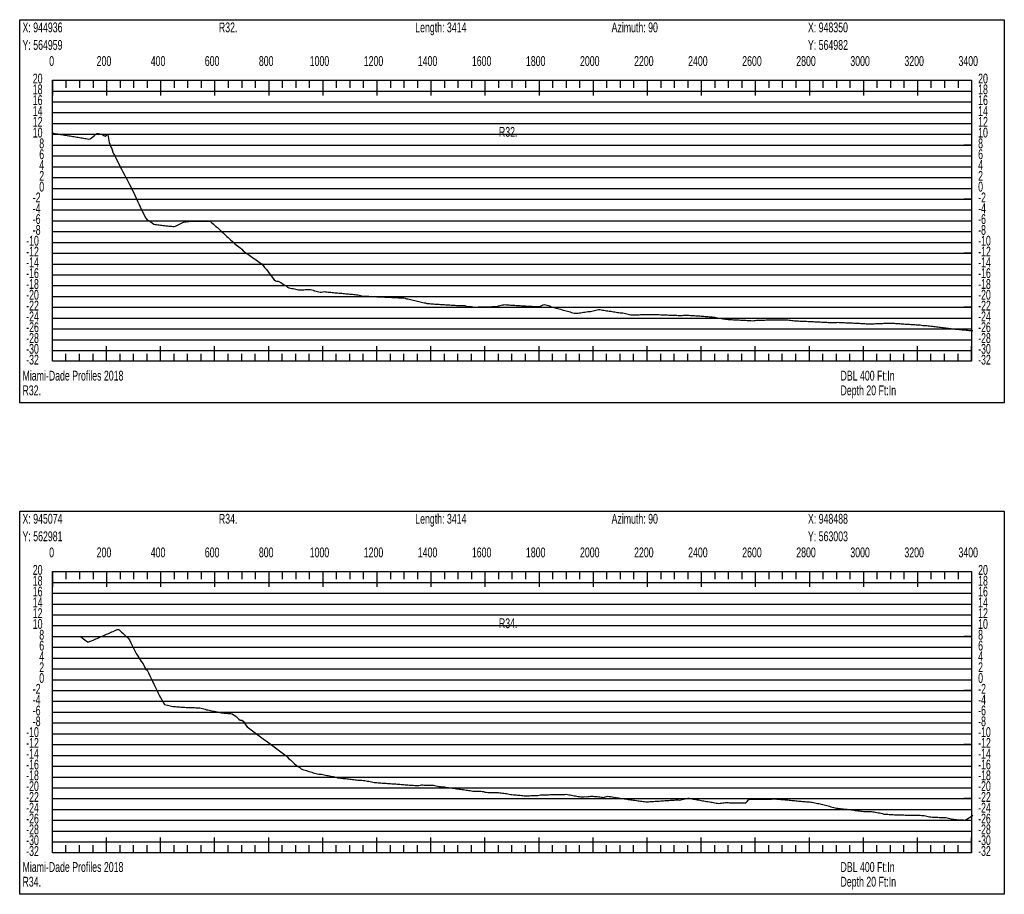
# Model space of a CAD drawing. Header units: feet. Extents: x 1 to 30, y -268 to -1.
# Tile 70 of 94: x 21 to 30, y -77 to -69. Entities that reach past the tile are written whole.
import ezdxf

# ---------------------------------------------------------------- set-up
doc = ezdxf.new("R2010")
doc.units = ezdxf.units.FT
doc.header["$MEASUREMENT"] = 0
doc.layers.add('LABELS', color=7, linetype='Continuous')
doc.layers.add('XSECTION', color=7, linetype='Continuous')

msp = doc.modelspace()

# ---------------------------------------------------------------- linework, layer by layer
at = {"layer": 'XSECTION', "color": 0, "linetype": 'Continuous'}
for points in [[(21.212, -69.175), (30.318, -69.175), (30.318, -72.72), (21.212, -72.72), (21.212, -69.175)], [(21.515, -69.735), (30.015, -69.735), (30.015, -72.335), (21.515, -72.335), (21.515, -69.735)], [(21.515, -69.735), (21.515, -69.876)], [(21.515, -69.735), (21.515, -69.876)], [(21.515, -69.735), (21.515, -69.805)], [(21.515, -69.735), (21.515, -69.805)], [(21.64, -69.735), (21.64, -69.805)], [(21.765, -69.735), (21.765, -69.805)], [(21.89, -69.735), (21.89, -69.805)], [(22.015, -69.735), (22.015, -69.876)], [(22.015, -69.735), (22.015, -69.805)], [(22.14, -69.735), (22.14, -69.805)], [(22.265, -69.735), (22.265, -69.805)], [(22.39, -69.735), (22.39, -69.805)], [(22.515, -69.735), (22.515, -69.876)], [(22.515, -69.735), (22.515, -69.805)], [(22.64, -69.735), (22.64, -69.805)], [(22.765, -69.735), (22.765, -69.805)], [(22.89, -69.735), (22.89, -69.805)], [(23.015, -69.735), (23.015, -69.876)], [(23.015, -69.735), (23.015, -69.805)], [(23.14, -69.735), (23.14, -69.805)], [(23.265, -69.735), (23.265, -69.805)], [(23.39, -69.735), (23.39, -69.805)], [(23.515, -69.735), (23.515, -69.876)], [(23.515, -69.735), (23.515, -69.805)], [(23.64, -69.735), (23.64, -69.805)], [(23.765, -69.735), (23.765, -69.805)], [(23.89, -69.735), (23.89, -69.805)], [(24.015, -69.735), (24.015, -69.876)], [(24.015, -69.735), (24.015, -69.805)], [(24.14, -69.735), (24.14, -69.805)], [(24.265, -69.735), (24.265, -69.805)], [(24.39, -69.735), (24.39, -69.805)], [(24.515, -69.735), (24.515, -69.876)], [(24.515, -69.735), (24.515, -69.805)], [(24.64, -69.735), (24.64, -69.805)], [(24.765, -69.735), (24.765, -69.805)], [(24.89, -69.735), (24.89, -69.805)], [(25.015, -69.735), (25.015, -69.876)], [(25.015, -69.735), (25.015, -69.805)], [(25.14, -69.735), (25.14, -69.805)], [(25.265, -69.735), (25.265, -69.805)], [(25.39, -69.735), (25.39, -69.805)], [(25.515, -69.735), (25.515, -69.876)], [(25.515, -69.735), (25.515, -69.805)], [(25.64, -69.735), (25.64, -69.805)], [(25.765, -69.735), (25.765, -69.805)], [(25.89, -69.735), (25.89, -69.805)], [(26.015, -69.735), (26.015, -69.876)], [(26.015, -69.735), (26.015, -69.805)], [(26.14, -69.735), (26.14, -69.805)], [(26.265, -69.735), (26.265, -69.805)], [(26.39, -69.735), (26.39, -69.805)], [(26.515, -69.735), (26.515, -69.876)], [(26.515, -69.735), (26.515, -69.805)], [(26.64, -69.735), (26.64, -69.805)], [(26.765, -69.735), (26.765, -69.805)], [(26.89, -69.735), (26.89, -69.805)], [(27.015, -69.735), (27.015, -69.876)], [(27.015, -69.735), (27.015, -69.805)], [(27.14, -69.735), (27.14, -69.805)], [(27.265, -69.735), (27.265, -69.805)], [(27.39, -69.735), (27.39, -69.805)], [(27.515, -69.735), (27.515, -69.876)], [(27.515, -69.735), (27.515, -69.805)], [(27.64, -69.735), (27.64, -69.805)], [(27.765, -69.735), (27.765, -69.805)], [(27.89, -69.735), (27.89, -69.805)], [(28.015, -69.735), (28.015, -69.876)], [(28.015, -69.735), (28.015, -69.805)], [(28.14, -69.735), (28.14, -69.805)], [(28.265, -69.735), (28.265, -69.805)], [(28.39, -69.735), (28.39, -69.805)], [(28.515, -69.735), (28.515, -69.876)], [(28.515, -69.735), (28.515, -69.805)], [(28.64, -69.735), (28.64, -69.805)], [(28.765, -69.735), (28.765, -69.805)], [(28.89, -69.735), (28.89, -69.805)], [(29.015, -69.735), (29.015, -69.876)], [(29.015, -69.735), (29.015, -69.805)], [(29.14, -69.735), (29.14, -69.805)], [(29.265, -69.735), (29.265, -69.805)], [(29.39, -69.735), (29.39, -69.805)], [(29.515, -69.735), (29.515, -69.876)], [(29.515, -69.735), (29.515, -69.805)], [(29.64, -69.735), (29.64, -69.805)], [(29.765, -69.735), (29.765, -69.805)], [(29.89, -69.735), (29.89, -69.805)], [(30.015, -69.735), (30.015, -69.876)], [(30.015, -69.735), (30.015, -69.805)], [(21.515, -70.335), (21.585, -70.335)], [(30.015, -70.335), (29.945, -70.335)], [(21.515, -70.835), (21.585, -70.835)], [(30.015, -70.835), (29.945, -70.835)], [(21.515, -71.335), (21.585, -71.335)], [(30.015, -71.335), (29.945, -71.335)], [(21.515, -71.835), (21.585, -71.835)], [(30.015, -71.835), (29.945, -71.835)], [(21.515, -72.335), (21.515, -72.194)], [(21.515, -72.335), (21.515, -72.194)], [(22.015, -72.335), (22.015, -72.194)], [(22.515, -72.335), (22.515, -72.194)], [(23.015, -72.335), (23.015, -72.194)], [(23.515, -72.335), (23.515, -72.194)], [(24.015, -72.335), (24.015, -72.194)], [(24.515, -72.335), (24.515, -72.194)], [(25.015, -72.335), (25.015, -72.194)], [(25.515, -72.335), (25.515, -72.194)], [(26.015, -72.335), (26.015, -72.194)], [(26.515, -72.335), (26.515, -72.194)], [(27.015, -72.335), (27.015, -72.194)], [(27.515, -72.335), (27.515, -72.194)], [(28.015, -72.335), (28.015, -72.194)], [(28.515, -72.335), (28.515, -72.194)], [(29.015, -72.335), (29.015, -72.194)], [(29.515, -72.335), (29.515, -72.194)], [(30.015, -72.335), (30.015, -72.194)], [(21.515, -72.335), (21.515, -72.265)], [(21.515, -72.335), (21.515, -72.265)], [(21.64, -72.335), (21.64, -72.265)], [(21.765, -72.335), (21.765, -72.265)], [(21.89, -72.335), (21.89, -72.265)], [(22.015, -72.335), (22.015, -72.265)], [(22.14, -72.335), (22.14, -72.265)], [(22.265, -72.335), (22.265, -72.265)], [(22.39, -72.335), (22.39, -72.265)], [(22.515, -72.335), (22.515, -72.265)], [(22.64, -72.335), (22.64, -72.265)], [(22.765, -72.335), (22.765, -72.265)], [(22.89, -72.335), (22.89, -72.265)], [(23.015, -72.335), (23.015, -72.265)], [(23.14, -72.335), (23.14, -72.265)], [(23.265, -72.335), (23.265, -72.265)], [(23.39, -72.335), (23.39, -72.265)], [(23.515, -72.335), (23.515, -72.265)], [(23.64, -72.335), (23.64, -72.265)], [(23.765, -72.335), (23.765, -72.265)], [(23.89, -72.335), (23.89, -72.265)], [(24.015, -72.335), (24.015, -72.265)], [(24.14, -72.335), (24.14, -72.265)], [(24.265, -72.335), (24.265, -72.265)], [(24.39, -72.335), (24.39, -72.265)], [(24.515, -72.335), (24.515, -72.265)], [(24.64, -72.335), (24.64, -72.265)], [(24.765, -72.335), (24.765, -72.265)], [(24.89, -72.335), (24.89, -72.265)], [(25.015, -72.335), (25.015, -72.265)], [(25.14, -72.335), (25.14, -72.265)], [(25.265, -72.335), (25.265, -72.265)], [(25.39, -72.335), (25.39, -72.265)], [(25.515, -72.335), (25.515, -72.265)], [(25.64, -72.335), (25.64, -72.265)], [(25.765, -72.335), (25.765, -72.265)], [(25.89, -72.335), (25.89, -72.265)], [(26.015, -72.335), (26.015, -72.265)], [(26.14, -72.335), (26.14, -72.265)], [(26.265, -72.335), (26.265, -72.265)], [(26.39, -72.335), (26.39, -72.265)], [(26.515, -72.335), (26.515, -72.265)], [(26.64, -72.335), (26.64, -72.265)], [(26.765, -72.335), (26.765, -72.265)], [(26.89, -72.335), (26.89, -72.265)], [(27.015, -72.335), (27.015, -72.265)], [(27.14, -72.335), (27.14, -72.265)], [(27.265, -72.335), (27.265, -72.265)], [(27.39, -72.335), (27.39, -72.265)], [(27.515, -72.335), (27.515, -72.265)], [(27.64, -72.335), (27.64, -72.265)], [(27.765, -72.335), (27.765, -72.265)], [(27.89, -72.335), (27.89, -72.265)], [(28.015, -72.335), (28.015, -72.265)], [(28.14, -72.335), (28.14, -72.265)], [(28.265, -72.335), (28.265, -72.265)], [(28.39, -72.335), (28.39, -72.265)], [(28.515, -72.335), (28.515, -72.265)], [(28.64, -72.335), (28.64, -72.265)], [(28.765, -72.335), (28.765, -72.265)], [(28.89, -72.335), (28.89, -72.265)], [(29.015, -72.335), (29.015, -72.265)], [(29.14, -72.335), (29.14, -72.265)], [(29.265, -72.335), (29.265, -72.265)], [(29.39, -72.335), (29.39, -72.265)], [(29.515, -72.335), (29.515, -72.265)], [(29.64, -72.335), (29.64, -72.265)], [(29.765, -72.335), (29.765, -72.265)], [(29.89, -72.335), (29.89, -72.265)], [(30.015, -72.335), (30.015, -72.265)], [(21.212, -73.72), (30.318, -73.72), (30.318, -77.265), (21.212, -77.265), (21.212, -73.72)], [(21.515, -74.28), (30.015, -74.28), (30.015, -76.88), (21.515, -76.88), (21.515, -74.28)], [(21.515, -74.28), (21.515, -74.421)], [(21.515, -74.28), (21.515, -74.421)], [(21.515, -74.28), (21.515, -74.35)], [(21.515, -74.28), (21.515, -74.35)], [(21.64, -74.28), (21.64, -74.35)], [(21.765, -74.28), (21.765, -74.35)], [(21.89, -74.28), (21.89, -74.35)], [(22.015, -74.28), (22.015, -74.421)], [(22.015, -74.28), (22.015, -74.35)], [(22.14, -74.28), (22.14, -74.35)], [(22.265, -74.28), (22.265, -74.35)], [(22.39, -74.28), (22.39, -74.35)], [(22.515, -74.28), (22.515, -74.421)], [(22.515, -74.28), (22.515, -74.35)], [(22.64, -74.28), (22.64, -74.35)], [(22.765, -74.28), (22.765, -74.35)], [(22.89, -74.28), (22.89, -74.35)], [(23.015, -74.28), (23.015, -74.421)], [(23.015, -74.28), (23.015, -74.35)], [(23.14, -74.28), (23.14, -74.35)], [(23.265, -74.28), (23.265, -74.35)], [(23.39, -74.28), (23.39, -74.35)], [(23.515, -74.28), (23.515, -74.421)], [(23.515, -74.28), (23.515, -74.35)], [(23.64, -74.28), (23.64, -74.35)], [(23.765, -74.28), (23.765, -74.35)], [(23.89, -74.28), (23.89, -74.35)], [(24.015, -74.28), (24.015, -74.421)], [(24.015, -74.28), (24.015, -74.35)], [(24.14, -74.28), (24.14, -74.35)], [(24.265, -74.28), (24.265, -74.35)], [(24.39, -74.28), (24.39, -74.35)], [(24.515, -74.28), (24.515, -74.421)], [(24.515, -74.28), (24.515, -74.35)], [(24.64, -74.28), (24.64, -74.35)], [(24.765, -74.28), (24.765, -74.35)], [(24.89, -74.28), (24.89, -74.35)], [(25.015, -74.28), (25.015, -74.421)], [(25.015, -74.28), (25.015, -74.35)], [(25.14, -74.28), (25.14, -74.35)], [(25.265, -74.28), (25.265, -74.35)], [(25.39, -74.28), (25.39, -74.35)], [(25.515, -74.28), (25.515, -74.421)], [(25.515, -74.28), (25.515, -74.35)], [(25.64, -74.28), (25.64, -74.35)], [(25.765, -74.28), (25.765, -74.35)], [(25.89, -74.28), (25.89, -74.35)], [(26.015, -74.28), (26.015, -74.421)], [(26.015, -74.28), (26.015, -74.35)], [(26.14, -74.28), (26.14, -74.35)], [(26.265, -74.28), (26.265, -74.35)], [(26.39, -74.28), (26.39, -74.35)], [(26.515, -74.28), (26.515, -74.421)], [(26.515, -74.28), (26.515, -74.35)], [(26.64, -74.28), (26.64, -74.35)], [(26.765, -74.28), (26.765, -74.35)], [(26.89, -74.28), (26.89, -74.35)], [(27.015, -74.28), (27.015, -74.421)], [(27.015, -74.28), (27.015, -74.35)], [(27.14, -74.28), (27.14, -74.35)], [(27.265, -74.28), (27.265, -74.35)], [(27.39, -74.28), (27.39, -74.35)], [(27.515, -74.28), (27.515, -74.421)], [(27.515, -74.28), (27.515, -74.35)], [(27.64, -74.28), (27.64, -74.35)], [(27.765, -74.28), (27.765, -74.35)], [(27.89, -74.28), (27.89, -74.35)], [(28.015, -74.28), (28.015, -74.421)], [(28.015, -74.28), (28.015, -74.35)], [(28.14, -74.28), (28.14, -74.35)], [(28.265, -74.28), (28.265, -74.35)], [(28.39, -74.28), (28.39, -74.35)], [(28.515, -74.28), (28.515, -74.421)], [(28.515, -74.28), (28.515, -74.35)], [(28.64, -74.28), (28.64, -74.35)], [(28.765, -74.28), (28.765, -74.35)], [(28.89, -74.28), (28.89, -74.35)], [(29.015, -74.28), (29.015, -74.421)], [(29.015, -74.28), (29.015, -74.35)], [(29.14, -74.28), (29.14, -74.35)], [(29.265, -74.28), (29.265, -74.35)], [(29.39, -74.28), (29.39, -74.35)], [(29.515, -74.28), (29.515, -74.421)], [(29.515, -74.28), (29.515, -74.35)], [(29.64, -74.28), (29.64, -74.35)], [(29.765, -74.28), (29.765, -74.35)], [(29.89, -74.28), (29.89, -74.35)], [(30.015, -74.28), (30.015, -74.421)], [(30.015, -74.28), (30.015, -74.35)], [(21.515, -74.88), (21.585, -74.88)], [(30.015, -74.88), (29.945, -74.88)], [(21.515, -75.38), (21.585, -75.38)], [(30.015, -75.38), (29.945, -75.38)], [(21.515, -75.88), (21.585, -75.88)], [(30.015, -75.88), (29.945, -75.88)], [(21.515, -76.38), (21.585, -76.38)], [(30.015, -76.38), (29.945, -76.38)], [(21.515, -76.88), (21.515, -76.739)], [(21.515, -76.88), (21.515, -76.739)], [(22.015, -76.88), (22.015, -76.739)], [(22.515, -76.88), (22.515, -76.739)], [(23.015, -76.88), (23.015, -76.739)], [(23.515, -76.88), (23.515, -76.739)], [(24.015, -76.88), (24.015, -76.739)], [(24.515, -76.88), (24.515, -76.739)], [(25.015, -76.88), (25.015, -76.739)], [(25.515, -76.88), (25.515, -76.739)], [(26.015, -76.88), (26.015, -76.739)], [(26.515, -76.88), (26.515, -76.739)], [(27.015, -76.88), (27.015, -76.739)], [(27.515, -76.88), (27.515, -76.739)], [(28.015, -76.88), (28.015, -76.739)], [(28.515, -76.88), (28.515, -76.739)], [(29.015, -76.88), (29.015, -76.739)], [(29.515, -76.88), (29.515, -76.739)], [(30.015, -76.88), (30.015, -76.739)], [(21.515, -76.88), (21.515, -76.81)], [(21.515, -76.88), (21.515, -76.81)], [(21.64, -76.88), (21.64, -76.81)], [(21.765, -76.88), (21.765, -76.81)], [(21.89, -76.88), (21.89, -76.81)], [(22.015, -76.88), (22.015, -76.81)], [(22.14, -76.88), (22.14, -76.81)], [(22.265, -76.88), (22.265, -76.81)], [(22.39, -76.88), (22.39, -76.81)], [(22.515, -76.88), (22.515, -76.81)], [(22.64, -76.88), (22.64, -76.81)], [(22.765, -76.88), (22.765, -76.81)], [(22.89, -76.88), (22.89, -76.81)], [(23.015, -76.88), (23.015, -76.81)], [(23.14, -76.88), (23.14, -76.81)], [(23.265, -76.88), (23.265, -76.81)], [(23.39, -76.88), (23.39, -76.81)], [(23.515, -76.88), (23.515, -76.81)], [(23.64, -76.88), (23.64, -76.81)], [(23.765, -76.88), (23.765, -76.81)], [(23.89, -76.88), (23.89, -76.81)], [(24.015, -76.88), (24.015, -76.81)], [(24.14, -76.88), (24.14, -76.81)], [(24.265, -76.88), (24.265, -76.81)], [(24.39, -76.88), (24.39, -76.81)], [(24.515, -76.88), (24.515, -76.81)], [(24.64, -76.88), (24.64, -76.81)], [(24.765, -76.88), (24.765, -76.81)], [(24.89, -76.88), (24.89, -76.81)], [(25.015, -76.88), (25.015, -76.81)], [(25.14, -76.88), (25.14, -76.81)], [(25.265, -76.88), (25.265, -76.81)], [(25.39, -76.88), (25.39, -76.81)], [(25.515, -76.88), (25.515, -76.81)], [(25.64, -76.88), (25.64, -76.81)], [(25.765, -76.88), (25.765, -76.81)], [(25.89, -76.88), (25.89, -76.81)], [(26.015, -76.88), (26.015, -76.81)], [(26.14, -76.88), (26.14, -76.81)], [(26.265, -76.88), (26.265, -76.81)], [(26.39, -76.88), (26.39, -76.81)], [(26.515, -76.88), (26.515, -76.81)], [(26.64, -76.88), (26.64, -76.81)], [(26.765, -76.88), (26.765, -76.81)], [(26.89, -76.88), (26.89, -76.81)], [(27.015, -76.88), (27.015, -76.81)], [(27.14, -76.88), (27.14, -76.81)], [(27.265, -76.88), (27.265, -76.81)], [(27.39, -76.88), (27.39, -76.81)], [(27.515, -76.88), (27.515, -76.81)], [(27.64, -76.88), (27.64, -76.81)], [(27.765, -76.88), (27.765, -76.81)], [(27.89, -76.88), (27.89, -76.81)], [(28.015, -76.88), (28.015, -76.81)], [(28.14, -76.88), (28.14, -76.81)], [(28.265, -76.88), (28.265, -76.81)], [(28.39, -76.88), (28.39, -76.81)], [(28.515, -76.88), (28.515, -76.81)], [(28.64, -76.88), (28.64, -76.81)], [(28.765, -76.88), (28.765, -76.81)], [(28.89, -76.88), (28.89, -76.81)], [(29.015, -76.88), (29.015, -76.81)], [(29.14, -76.88), (29.14, -76.81)], [(29.265, -76.88), (29.265, -76.81)], [(29.39, -76.88), (29.39, -76.81)], [(29.515, -76.88), (29.515, -76.81)], [(29.64, -76.88), (29.64, -76.81)], [(29.765, -76.88), (29.765, -76.81)], [(29.89, -76.88), (29.89, -76.81)], [(30.015, -76.88), (30.015, -76.81)]]:
    msp.add_lwpolyline(points, dxfattribs=at)
at = {"layer": 'XSECTION', "color": 0}
for points in [[(21.515, -69.835), (30.015, -69.835)], [(21.515, -69.935), (30.015, -69.935)], [(21.515, -70.035), (30.015, -70.035)], [(21.515, -70.135), (30.015, -70.135)], [(21.515, -70.235), (30.015, -70.235)], [(21.515, -70.335), (30.015, -70.335)], [(21.515, -70.435), (30.015, -70.435)], [(21.515, -70.535), (30.015, -70.535)], [(21.515, -70.635), (30.015, -70.635)], [(21.515, -70.735), (30.015, -70.735)], [(21.515, -70.835), (30.015, -70.835)], [(21.515, -70.935), (30.015, -70.935)], [(21.515, -71.035), (30.015, -71.035)], [(21.515, -71.135), (30.015, -71.135)], [(21.515, -71.235), (30.015, -71.235)], [(21.515, -71.335), (30.015, -71.335)], [(21.515, -71.435), (30.015, -71.435)], [(21.515, -71.535), (30.015, -71.535)], [(21.515, -71.635), (30.015, -71.635)], [(21.515, -71.735), (30.015, -71.735)], [(21.515, -71.835), (30.015, -71.835)], [(21.515, -71.935), (30.015, -71.935)], [(21.515, -72.035), (30.015, -72.035)], [(21.515, -72.135), (30.015, -72.135)], [(21.515, -72.235), (30.015, -72.235)], [(21.515, -74.38), (30.015, -74.38)], [(21.515, -74.48), (30.015, -74.48)], [(21.515, -74.58), (30.015, -74.58)], [(21.515, -74.68), (30.015, -74.68)], [(21.515, -74.78), (30.015, -74.78)], [(21.515, -74.88), (30.015, -74.88)], [(21.515, -74.98), (30.015, -74.98)], [(21.515, -75.08), (30.015, -75.08)], [(21.515, -75.18), (30.015, -75.18)], [(21.515, -75.28), (30.015, -75.28)], [(21.515, -75.38), (30.015, -75.38)], [(21.515, -75.48), (30.015, -75.48)], [(21.515, -75.58), (30.015, -75.58)], [(21.515, -75.68), (30.015, -75.68)], [(21.515, -75.78), (30.015, -75.78)], [(21.515, -75.88), (30.015, -75.88)], [(21.515, -75.98), (30.015, -75.98)], [(21.515, -76.08), (30.015, -76.08)], [(21.515, -76.18), (30.015, -76.18)], [(21.515, -76.28), (30.015, -76.28)], [(21.515, -76.38), (30.015, -76.38)], [(21.515, -76.48), (30.015, -76.48)], [(21.515, -76.58), (30.015, -76.58)], [(21.515, -76.68), (30.015, -76.68)], [(21.515, -76.78), (30.015, -76.78)]]:
    msp.add_lwpolyline(points, dxfattribs=at)
at = {"layer": 'XSECTION', "color": 5, "linetype": 'Continuous'}
for points in [[(21.515, -70.223), (21.5275, -70.2255), (21.54, -70.2275), (21.5525, -70.2295), (21.565, -70.2315), (21.5775, -70.2335), (21.59, -70.2355), (21.6025, -70.238), (21.615, -70.24), (21.6275, -70.242), (21.64, -70.244), (21.6525, -70.246), (21.665, -70.2485), (21.6775, -70.2505), (21.69, -70.2525), (21.7025, -70.2545), (21.715, -70.2565), (21.7275, -70.2585), (21.74, -70.261), (21.7525, -70.263), (21.765, -70.265), (21.7775, -70.267), (21.79, -70.269), (21.8025, -70.271), (21.815, -70.2735), (21.8275, -70.2755), (21.84, -70.2775), (21.8525, -70.2795), (21.865, -70.2775), (21.8775, -70.2665), (21.89, -70.256), (21.9025, -70.245), (21.915, -70.234), (21.9275, -70.227), (21.94, -70.229), (21.9525, -70.2315), (21.965, -70.2335), (21.9775, -70.237), (21.99, -70.245), (22.0025, -70.252), (22.015, -70.2445), (22.0275, -70.2365), (22.04, -70.3105), (22.0525, -70.3415), (22.065, -70.37), (22.0775, -70.4095), (22.09, -70.429), (22.1025, -70.4535), (22.115, -70.4805), (22.1275, -70.508), (22.14, -70.535), (22.1525, -70.559), (22.165, -70.582), (22.1775, -70.605), (22.19, -70.628), (22.2025, -70.651), (22.215, -70.6745), (22.2275, -70.698), (22.24, -70.7225), (22.2525, -70.7475), (22.265, -70.771), (22.2775, -70.7985), (22.29, -70.826), (22.3025, -70.8535), (22.315, -70.879), (22.3275, -70.905), (22.34, -70.9325), (22.3525, -70.9605), (22.365, -70.9885), (22.3775, -71.012), (22.39, -71.0265), (22.4025, -71.033), (22.415, -71.039), (22.4275, -71.0475), (22.44, -71.0575), (22.4525, -71.0675), (22.465, -71.069), (22.4775, -71.0705), (22.49, -71.072), (22.5025, -71.073), (22.515, -71.0745), (22.5275, -71.076), (22.54, -71.0775), (22.5525, -71.079), (22.565, -71.0805), (22.5775, -71.082), (22.59, -71.0835), (22.6025, -71.0845), (22.615, -71.086), (22.6275, -71.0875), (22.64, -71.089), (22.6525, -71.0845), (22.665, -71.078), (22.6775, -71.072), (22.69, -71.0655), (22.7025, -71.059), (22.715, -71.053), (22.7275, -71.049), (22.74, -71.045), (22.7525, -71.0435), (22.765, -71.0425), (22.7775, -71.041), (22.79, -71.04), (22.8025, -71.0385), (22.815, -71.038), (22.8275, -71.038), (22.84, -71.038), (22.8525, -71.0385), (22.865, -71.0385), (22.8775, -71.0385), (22.89, -71.0385), (22.9025, -71.0385), (22.915, -71.039), (22.9275, -71.039), (22.94, -71.039), (22.9525, -71.039), (22.965, -71.039), (22.9775, -71.041), (22.99, -71.0525), (23.0025, -71.064), (23.015, -71.0755), (23.0275, -71.087), (23.04, -71.0985), (23.0525, -71.11), (23.065, -71.1215), (23.0775, -71.133), (23.09, -71.1445), (23.1025, -71.156), (23.115, -71.1675), (23.1275, -71.179), (23.14, -71.1905), (23.1525, -71.202), (23.165, -71.213), (23.1775, -71.2245), (23.19, -71.236), (23.2025, -71.2475), (23.215, -71.2585), (23.2275, -71.268), (23.24, -71.2775), (23.2525, -71.286), (23.265, -71.298), (23.2775, -71.3125), (23.29, -71.322), (23.3025, -71.331), (23.315, -71.3395), (23.3275, -71.348), (23.34, -71.3565), (23.3525, -71.3655), (23.365, -71.374), (23.3775, -71.3825), (23.39, -71.3915), (23.4025, -71.4), (23.415, -71.4085), (23.4275, -71.417), (23.44, -71.426), (23.4525, -71.4345), (23.465, -71.45), (23.4775, -71.4665), (23.49, -71.483), (23.5025, -71.499), (23.515, -71.5155), (23.5275, -71.532), (23.54, -71.5485), (23.5525, -71.5645), (23.565, -71.581), (23.5775, -71.5905), (23.59, -71.5925), (23.6025, -71.5935), (23.615, -71.599), (23.6275, -71.6065), (23.64, -71.615), (23.6525, -71.6235), (23.665, -71.63), (23.6775, -71.637), (23.69, -71.6495), (23.7025, -71.656), (23.715, -71.6585), (23.7275, -71.6605), (23.74, -71.6625), (23.7525, -71.6645), (23.765, -71.6675), (23.7775, -71.6705), (23.79, -71.673), (23.8025, -71.675), (23.815, -71.675), (23.8275, -71.675), (23.84, -71.675), (23.8525, -71.672), (23.865, -71.67), (23.8775, -71.67), (23.89, -71.6705), (23.9025, -71.6705), (23.915, -71.6735), (23.9275, -71.677), (23.94, -71.683), (23.9525, -71.6875), (23.965, -71.6905), (23.9775, -71.6935), (23.99, -71.6955), (24.0025, -71.6955), (24.015, -71.693), (24.0275, -71.6905), (24.04, -71.692), (24.0525, -71.693), (24.065, -71.694), (24.0775, -71.6955), (24.09, -71.6965), (24.1025, -71.6975), (24.115, -71.699), (24.1275, -71.7), (24.14, -71.701), (24.1525, -71.7025), (24.165, -71.7035), (24.1775, -71.7045), (24.19, -71.706), (24.2025, -71.707), (24.215, -71.708), (24.2275, -71.7095), (24.24, -71.7105), (24.2525, -71.7115), (24.265, -71.713), (24.2775, -71.714), (24.29, -71.715), (24.3025, -71.7165), (24.315, -71.7175), (24.3275, -71.719), (24.34, -71.72), (24.3525, -71.723), (24.365, -71.7265), (24.3775, -71.73), (24.39, -71.732), (24.4025, -71.732), (24.415, -71.7325), (24.4275, -71.733), (24.44, -71.7335), (24.4525, -71.7345), (24.465, -71.735), (24.4775, -71.7355), (24.49, -71.736), (24.5025, -71.7365), (24.515, -71.737), (24.5275, -71.738), (24.54, -71.7385), (24.5525, -71.739), (24.565, -71.7395), (24.5775, -71.74), (24.59, -71.7405), (24.6025, -71.7415), (24.615, -71.742), (24.6275, -71.7425), (24.64, -71.743), (24.6525, -71.7435), (24.665, -71.744), (24.6775, -71.745), (24.69, -71.7455), (24.7025, -71.746), (24.715, -71.7465), (24.7275, -71.747), (24.74, -71.7475), (24.7525, -71.7485), (24.765, -71.749), (24.7775, -71.75), (24.79, -71.7565), (24.8025, -71.7575), (24.815, -71.7605), (24.8275, -71.7635), (24.84, -71.7665), (24.8525, -71.7695), (24.865, -71.772), (24.8775, -71.775), (24.89, -71.778), (24.9025, -71.781), (24.915, -71.784), (24.9275, -71.787), (24.94, -71.79), (24.9525, -71.7925), (24.965, -71.7945), (24.9775, -71.8), (24.99, -71.801), (25.0025, -71.8015), (25.015, -71.8025), (25.0275, -71.803), (25.04, -71.804), (25.0525, -71.805), (25.065, -71.8055), (25.0775, -71.8065), (25.09, -71.807), (25.1025, -71.808), (25.115, -71.809), (25.1275, -71.8095), (25.14, -71.8105), (25.1525, -71.811), (25.165, -71.812), (25.1775, -71.8125), (25.19, -71.8135), (25.2025, -71.8145), (25.215, -71.815), (25.2275, -71.816), (25.24, -71.8165), (25.2525, -71.8175), (25.265, -71.8185), (25.2775, -71.8185), (25.29, -71.819), (25.3025, -71.819), (25.315, -71.819), (25.3275, -71.82), (25.34, -71.8235), (25.3525, -71.8265), (25.365, -71.829), (25.3775, -71.829), (25.39, -71.829), (25.4025, -71.831), (25.415, -71.8335), (25.4275, -71.833), (25.44, -71.833), (25.4525, -71.8325), (25.465, -71.832), (25.4775, -71.832), (25.49, -71.8315), (25.5025, -71.831), (25.515, -71.831), (25.5275, -71.8305), (25.54, -71.83), (25.5525, -71.83), (25.565, -71.8295), (25.5775, -71.829), (25.59, -71.829), (25.6025, -71.8285), (25.615, -71.828), (25.6275, -71.8265), (25.64, -71.823), (25.6525, -71.82), (25.665, -71.817), (25.6775, -71.814), (25.69, -71.812), (25.7025, -71.809), (25.715, -71.812), (25.7275, -71.814), (25.74, -71.814), (25.7525, -71.8145), (25.765, -71.8155), (25.7775, -71.816), (25.79, -71.817), (25.8025, -71.8175), (25.815, -71.818), (25.8275, -71.819), (25.84, -71.8195), (25.8525, -71.8205), (25.865, -71.821), (25.8775, -71.822), (25.89, -71.8225), (25.9025, -71.8235), (25.915, -71.824), (25.9275, -71.825), (25.94, -71.8255), (25.9525, -71.826), (25.965, -71.827), (25.9775, -71.8275), (25.99, -71.8285), (26.0025, -71.829), (26.015, -71.829), (26.0275, -71.8255), (26.04, -71.8195), (26.0525, -71.814), (26.065, -71.8105), (26.0775, -71.812), (26.09, -71.815), (26.1025, -71.818), (26.115, -71.823), (26.1275, -71.8295), (26.14, -71.833), (26.1525, -71.8365), (26.165, -71.84), (26.1775, -71.8435), (26.19, -71.847), (26.2025, -71.8505), (26.215, -71.854), (26.2275, -71.8575), (26.24, -71.861), (26.2525, -71.8645), (26.265, -71.868), (26.2775, -71.8715), (26.29, -71.875), (26.3025, -71.8785), (26.315, -71.882), (26.3275, -71.8855), (26.34, -71.889), (26.3525, -71.889), (26.365, -71.8895), (26.3775, -71.889), (26.39, -71.887), (26.4025, -71.885), (26.415, -71.883), (26.4275, -71.881), (26.44, -71.879), (26.4525, -71.877), (26.465, -71.875), (26.4775, -71.8745), (26.49, -71.874), (26.5025, -71.871), (26.515, -71.8675), (26.5275, -71.864), (26.54, -71.8605), (26.5525, -71.8575), (26.565, -71.8545), (26.5775, -71.8565), (26.59, -71.8585), (26.6025, -71.8605), (26.615, -71.8625), (26.6275, -71.8645), (26.64, -71.8665), (26.6525, -71.8685), (26.665, -71.8705), (26.6775, -71.872), (26.69, -71.874), (26.7025, -71.876), (26.715, -71.878), (26.7275, -71.88), (26.74, -71.882), (26.7525, -71.884), (26.765, -71.885), (26.7775, -71.8855), (26.79, -71.887), (26.8025, -71.89), (26.815, -71.893), (26.8275, -71.896), (26.84, -71.899), (26.8525, -71.9025), (26.865, -71.905), (26.8775, -71.9045), (26.89, -71.9045), (26.9025, -71.904), (26.915, -71.904), (26.9275, -71.9035), (26.94, -71.9035), (26.9525, -71.903), (26.965, -71.903), (26.9775, -71.9025), (26.99, -71.9025), (27.0025, -71.902), (27.015, -71.902), (27.0275, -71.902), (27.04, -71.9015), (27.0525, -71.9015), (27.065, -71.901), (27.0775, -71.9005), (27.09, -71.9005), (27.1025, -71.901), (27.115, -71.902), (27.1275, -71.9025), (27.14, -71.9035), (27.1525, -71.904), (27.165, -71.905), (27.1775, -71.9055), (27.19, -71.906), (27.2025, -71.9065), (27.215, -71.907), (27.2275, -71.9075), (27.24, -71.9075), (27.2525, -71.908), (27.265, -71.9085), (27.2775, -71.909), (27.29, -71.9095), (27.3025, -71.91), (27.315, -71.9105), (27.3275, -71.91), (27.34, -71.91), (27.3525, -71.909), (27.365, -71.9075), (27.3775, -71.9075), (27.39, -71.908), (27.4025, -71.909), (27.415, -71.91), (27.4275, -71.9105), (27.44, -71.9115), (27.4525, -71.9125), (27.465, -71.913), (27.4775, -71.914), (27.49, -71.915), (27.5025, -71.9155), (27.515, -71.9165), (27.5275, -71.9175), (27.54, -71.9185), (27.5525, -71.919), (27.565, -71.92), (27.5775, -71.921), (27.59, -71.922), (27.6025, -71.923), (27.615, -71.924), (27.6275, -71.9255), (27.64, -71.9275), (27.6525, -71.93), (27.665, -71.9325), (27.6775, -71.9345), (27.69, -71.937), (27.7025, -71.939), (27.715, -71.941), (27.7275, -71.943), (27.74, -71.945), (27.7525, -71.946), (27.765, -71.947), (27.7775, -71.948), (27.79, -71.949), (27.8025, -71.9495), (27.815, -71.95), (27.8275, -71.951), (27.84, -71.9515), (27.8525, -71.952), (27.865, -71.9525), (27.8775, -71.9535), (27.89, -71.954), (27.9025, -71.9545), (27.915, -71.955), (27.9275, -71.9555), (27.94, -71.9565), (27.9525, -71.957), (27.965, -71.9575), (27.9775, -71.958), (27.99, -71.959), (28.0025, -71.958), (28.015, -71.9565), (28.0275, -71.955), (28.04, -71.9545), (28.0525, -71.9545), (28.065, -71.9545), (28.0775, -71.9545), (28.09, -71.9545), (28.1025, -71.953), (28.115, -71.952), (28.1275, -71.951), (28.14, -71.95), (28.1525, -71.9505), (28.165, -71.951), (28.1775, -71.951), (28.19, -71.951), (28.2025, -71.951), (28.215, -71.951), (28.2275, -71.951), (28.24, -71.951), (28.2525, -71.951), (28.265, -71.951), (28.2775, -71.9505), (28.29, -71.9505), (28.3025, -71.9505), (28.315, -71.9515), (28.3275, -71.953), (28.34, -71.9545), (28.3525, -71.956), (28.365, -71.9575), (28.3775, -71.959), (28.39, -71.961), (28.4025, -71.961), (28.415, -71.9615), (28.4275, -71.9625), (28.44, -71.963), (28.4525, -71.9635), (28.465, -71.964), (28.4775, -71.9645), (28.49, -71.965), (28.5025, -71.966), (28.515, -71.9665), (28.5275, -71.967), (28.54, -71.9675), (28.5525, -71.968), (28.565, -71.969), (28.5775, -71.9695), (28.59, -71.97), (28.6025, -71.9705), (28.615, -71.971), (28.6275, -71.9715), (28.64, -71.9725), (28.6525, -71.973), (28.665, -71.9735), (28.6775, -71.974), (28.69, -71.9745), (28.7025, -71.9745), (28.715, -71.9745), (28.7275, -71.9745), (28.74, -71.9745), (28.7525, -71.9745), (28.765, -71.9745), (28.7775, -71.974), (28.79, -71.9745), (28.8025, -71.975), (28.815, -71.9755), (28.8275, -71.976), (28.84, -71.977), (28.8525, -71.9775), (28.865, -71.978), (28.8775, -71.9785), (28.89, -71.9795), (28.9025, -71.98), (28.915, -71.9805), (28.9275, -71.981), (28.94, -71.982), (28.9525, -71.9825), (28.965, -71.983), (28.9775, -71.9835), (28.99, -71.9845), (29.0025, -71.985), (29.015, -71.9855), (29.0275, -71.986), (29.04, -71.987), (29.0525, -71.9875), (29.065, -71.988), (29.0775, -71.9885), (29.09, -71.9895), (29.1025, -71.989), (29.115, -71.987), (29.1275, -71.9855), (29.14, -71.985), (29.1525, -71.9845), (29.165, -71.9845), (29.1775, -71.984), (29.19, -71.984), (29.2025, -71.9835), (29.215, -71.9835), (29.2275, -71.9835), (29.24, -71.983), (29.2525, -71.983), (29.265, -71.9825), (29.2775, -71.9825), (29.29, -71.983), (29.3025, -71.9835), (29.315, -71.984), (29.3275, -71.985), (29.34, -71.9855), (29.3525, -71.9865), (29.365, -71.9875), (29.3775, -71.988), (29.39, -71.989), (29.4025, -71.99), (29.415, -71.9905), (29.4275, -71.9915), (29.44, -71.9925), (29.4525, -71.993), (29.465, -71.994), (29.4775, -71.995), (29.49, -71.9955), (29.5025, -71.9965), (29.515, -71.997), (29.5275, -71.998), (29.54, -71.999), (29.5525, -71.9995), (29.565, -72.003), (29.5775, -72.0045), (29.59, -72.0045), (29.6025, -72.0045), (29.615, -72.006), (29.6275, -72.008), (29.64, -72.0095), (29.6525, -72.011), (29.665, -72.0125), (29.6775, -72.014), (29.69, -72.0155), (29.7025, -72.0165), (29.715, -72.018), (29.7275, -72.0195), (29.74, -72.021), (29.7525, -72.0225), (29.765, -72.024), (29.7775, -72.0255), (29.79, -72.027), (29.8025, -72.0285), (29.815, -72.03), (29.8275, -72.0315), (29.84, -72.033), (29.8525, -72.0345), (29.865, -72.0365), (29.8775, -72.038), (29.89, -72.039), (29.9025, -72.04), (29.915, -72.0415), (29.9275, -72.0425), (29.94, -72.044), (29.9525, -72.045), (29.965, -72.0465), (29.9775, -72.0475), (29.99, -72.049), (30.0025, -72.0505), (30.015, -72.0505), (30.0275, -72.0505)], [(21.778, -74.885), (21.79, -74.8935), (21.8025, -74.9025), (21.815, -74.911), (21.8275, -74.92), (21.84, -74.9285), (21.8525, -74.93), (21.865, -74.9245), (21.8775, -74.9195), (21.89, -74.914), (21.9025, -74.9085), (21.915, -74.903), (21.9275, -74.8975), (21.94, -74.8925), (21.9525, -74.887), (21.965, -74.8815), (21.9775, -74.876), (21.99, -74.871), (22.0025, -74.8655), (22.015, -74.86), (22.0275, -74.8545), (22.04, -74.849), (22.0525, -74.844), (22.065, -74.8385), (22.0775, -74.833), (22.09, -74.8275), (22.1025, -74.8225), (22.115, -74.817), (22.1275, -74.8165), (22.14, -74.828), (22.1525, -74.839), (22.165, -74.8505), (22.1775, -74.8615), (22.19, -74.873), (22.2025, -74.884), (22.215, -74.8955), (22.2275, -74.9125), (22.24, -74.9375), (22.2525, -74.963), (22.265, -74.9885), (22.2775, -75.014), (22.29, -75.0365), (22.3025, -75.057), (22.315, -75.076), (22.3275, -75.0955), (22.34, -75.115), (22.3525, -75.1345), (22.365, -75.1615), (22.3775, -75.183), (22.39, -75.192), (22.4025, -75.2175), (22.415, -75.243), (22.4275, -75.269), (22.44, -75.2945), (22.4525, -75.32), (22.465, -75.346), (22.4775, -75.3715), (22.49, -75.397), (22.5025, -75.423), (22.515, -75.4445), (22.5275, -75.465), (22.54, -75.487), (22.5525, -75.509), (22.565, -75.513), (22.5775, -75.516), (22.59, -75.5195), (22.6025, -75.522), (22.615, -75.526), (22.6275, -75.527), (22.64, -75.5275), (22.6525, -75.5285), (22.665, -75.5295), (22.6775, -75.5305), (22.69, -75.5315), (22.7025, -75.5325), (22.715, -75.533), (22.7275, -75.534), (22.74, -75.535), (22.7525, -75.536), (22.765, -75.537), (22.7775, -75.5375), (22.79, -75.537), (22.8025, -75.5375), (22.815, -75.538), (22.8275, -75.5385), (22.84, -75.539), (22.8525, -75.5395), (22.865, -75.5395), (22.8775, -75.5415), (22.89, -75.544), (22.9025, -75.5465), (22.915, -75.549), (22.9275, -75.553), (22.94, -75.5575), (22.9525, -75.56), (22.965, -75.5625), (22.9775, -75.5645), (22.99, -75.567), (23.0025, -75.5695), (23.015, -75.572), (23.0275, -75.5745), (23.04, -75.5775), (23.0525, -75.58), (23.065, -75.5825), (23.0775, -75.585), (23.09, -75.5875), (23.1025, -75.59), (23.115, -75.59), (23.1275, -75.5905), (23.14, -75.5915), (23.1525, -75.593), (23.165, -75.594), (23.1775, -75.595), (23.19, -75.6035), (23.2025, -75.612), (23.215, -75.6205), (23.2275, -75.6325), (23.24, -75.644), (23.2525, -75.655), (23.265, -75.6555), (23.2775, -75.665), (23.29, -75.683), (23.3025, -75.701), (23.315, -75.715), (23.3275, -75.7245), (23.34, -75.7335), (23.3525, -75.743), (23.365, -75.752), (23.3775, -75.7615), (23.39, -75.7705), (23.4025, -75.78), (23.415, -75.7895), (23.4275, -75.7985), (23.44, -75.808), (23.4525, -75.817), (23.465, -75.8265), (23.4775, -75.8355), (23.49, -75.845), (23.5025, -75.854), (23.515, -75.8635), (23.5275, -75.873), (23.54, -75.882), (23.5525, -75.8915), (23.565, -75.9005), (23.5775, -75.91), (23.59, -75.919), (23.6025, -75.9285), (23.615, -75.9375), (23.6275, -75.947), (23.64, -75.9565), (23.6525, -75.9655), (23.665, -75.975), (23.6775, -75.984), (23.69, -75.9955), (23.7025, -76.0105), (23.715, -76.022), (23.7275, -76.0335), (23.74, -76.0455), (23.7525, -76.057), (23.765, -76.0685), (23.7775, -76.08), (23.79, -76.086), (23.8025, -76.092), (23.815, -76.103), (23.8275, -76.1115), (23.84, -76.1145), (23.8525, -76.118), (23.865, -76.121), (23.8775, -76.1245), (23.89, -76.1275), (23.9025, -76.131), (23.915, -76.1365), (23.9275, -76.141), (23.94, -76.144), (23.9525, -76.1475), (23.965, -76.1505), (23.9775, -76.1535), (23.99, -76.155), (24.0025, -76.155), (24.015, -76.1575), (24.0275, -76.1595), (24.04, -76.162), (24.0525, -76.1645), (24.065, -76.167), (24.0775, -76.1695), (24.09, -76.172), (24.1025, -76.174), (24.115, -76.1765), (24.1275, -76.1795), (24.14, -76.1815), (24.1525, -76.1865), (24.165, -76.188), (24.1775, -76.1895), (24.19, -76.191), (24.2025, -76.1925), (24.215, -76.194), (24.2275, -76.195), (24.24, -76.1965), (24.2525, -76.198), (24.265, -76.1995), (24.2775, -76.201), (24.29, -76.2025), (24.3025, -76.204), (24.315, -76.205), (24.3275, -76.2065), (24.34, -76.208), (24.3525, -76.209), (24.365, -76.21), (24.3775, -76.21), (24.39, -76.2115), (24.4025, -76.2135), (24.415, -76.2155), (24.4275, -76.2175), (24.44, -76.2195), (24.4525, -76.2215), (24.465, -76.2235), (24.4775, -76.2265), (24.49, -76.2295), (24.5025, -76.231), (24.515, -76.2315), (24.5275, -76.2325), (24.54, -76.2335), (24.5525, -76.2345), (24.565, -76.2355), (24.5775, -76.2365), (24.59, -76.2375), (24.6025, -76.238), (24.615, -76.239), (24.6275, -76.24), (24.64, -76.241), (24.6525, -76.242), (24.665, -76.243), (24.6775, -76.2435), (24.69, -76.2445), (24.7025, -76.2455), (24.715, -76.2465), (24.7275, -76.2475), (24.74, -76.2485), (24.7525, -76.2495), (24.765, -76.25), (24.7775, -76.251), (24.79, -76.252), (24.8025, -76.253), (24.815, -76.254), (24.8275, -76.255), (24.84, -76.256), (24.8525, -76.2565), (24.865, -76.2575), (24.8775, -76.2585), (24.89, -76.2595), (24.9025, -76.2585), (24.915, -76.2565), (24.9275, -76.2535), (24.94, -76.2535), (24.9525, -76.2545), (24.965, -76.256), (24.9775, -76.255), (24.99, -76.255), (25.0025, -76.255), (25.015, -76.255), (25.0275, -76.255), (25.04, -76.2555), (25.0525, -76.2585), (25.065, -76.2615), (25.0775, -76.2645), (25.09, -76.2665), (25.1025, -76.267), (25.115, -76.2695), (25.1275, -76.27), (25.14, -76.2705), (25.1525, -76.273), (25.165, -76.2755), (25.1775, -76.2775), (25.19, -76.279), (25.2025, -76.281), (25.215, -76.2825), (25.2275, -76.2845), (25.24, -76.286), (25.2525, -76.288), (25.265, -76.2895), (25.2775, -76.2915), (25.29, -76.2935), (25.3025, -76.295), (25.315, -76.297), (25.3275, -76.2985), (25.34, -76.3005), (25.3525, -76.302), (25.365, -76.304), (25.3775, -76.3055), (25.39, -76.3075), (25.4025, -76.3095), (25.415, -76.3115), (25.4275, -76.3115), (25.44, -76.311), (25.4525, -76.311), (25.465, -76.3105), (25.4775, -76.3105), (25.49, -76.3145), (25.5025, -76.3145), (25.515, -76.319), (25.5275, -76.3215), (25.54, -76.3225), (25.5525, -76.3225), (25.565, -76.323), (25.5775, -76.3235), (25.59, -76.3235), (25.6025, -76.3235), (25.615, -76.323), (25.6275, -76.3225), (25.64, -76.3235), (25.6525, -76.3255), (25.665, -76.327), (25.6775, -76.329), (25.69, -76.3305), (25.7025, -76.3325), (25.715, -76.334), (25.7275, -76.3365), (25.74, -76.34), (25.7525, -76.3415), (25.765, -76.3425), (25.7775, -76.3435), (25.79, -76.3445), (25.8025, -76.3455), (25.815, -76.3465), (25.8275, -76.3475), (25.84, -76.3485), (25.8525, -76.3495), (25.865, -76.351), (25.8775, -76.354), (25.89, -76.355), (25.9025, -76.355), (25.915, -76.355), (25.9275, -76.353), (25.94, -76.35), (25.9525, -76.35), (25.965, -76.35), (25.9775, -76.35), (25.99, -76.35), (26.0025, -76.3495), (26.015, -76.3465), (26.0275, -76.345), (26.04, -76.3445), (26.0525, -76.3445), (26.065, -76.344), (26.0775, -76.344), (26.09, -76.3435), (26.1025, -76.3435), (26.115, -76.343), (26.1275, -76.343), (26.14, -76.3425), (26.1525, -76.3425), (26.165, -76.342), (26.1775, -76.342), (26.19, -76.3415), (26.2025, -76.3415), (26.215, -76.341), (26.2275, -76.341), (26.24, -76.3405), (26.2525, -76.3405), (26.265, -76.34), (26.2775, -76.3405), (26.29, -76.3435), (26.3025, -76.3455), (26.315, -76.3485), (26.3275, -76.3515), (26.34, -76.353), (26.3525, -76.355), (26.365, -76.357), (26.3775, -76.359), (26.39, -76.3605), (26.4025, -76.362), (26.415, -76.363), (26.4275, -76.3635), (26.44, -76.3615), (26.4525, -76.362), (26.465, -76.3605), (26.4775, -76.3595), (26.49, -76.3585), (26.5025, -76.357), (26.515, -76.358), (26.5275, -76.3595), (26.54, -76.3615), (26.5525, -76.3615), (26.565, -76.3625), (26.5775, -76.364), (26.59, -76.3655), (26.6025, -76.3665), (26.615, -76.368), (26.6275, -76.362), (26.64, -76.36), (26.6525, -76.3585), (26.665, -76.36), (26.6775, -76.361), (26.69, -76.364), (26.7025, -76.367), (26.715, -76.3685), (26.7275, -76.3705), (26.74, -76.3725), (26.7525, -76.374), (26.765, -76.376), (26.7775, -76.3775), (26.79, -76.3795), (26.8025, -76.381), (26.815, -76.383), (26.8275, -76.385), (26.84, -76.3865), (26.8525, -76.3885), (26.865, -76.39), (26.8775, -76.392), (26.89, -76.3935), (26.9025, -76.3955), (26.915, -76.3975), (26.9275, -76.399), (26.94, -76.401), (26.9525, -76.4025), (26.965, -76.4045), (26.9775, -76.4065), (26.99, -76.408), (27.0025, -76.41), (27.015, -76.409), (27.0275, -76.4085), (27.04, -76.4075), (27.0525, -76.407), (27.065, -76.406), (27.0775, -76.405), (27.09, -76.4045), (27.1025, -76.4035), (27.115, -76.403), (27.1275, -76.402), (27.14, -76.401), (27.1525, -76.4005), (27.165, -76.3995), (27.1775, -76.3985), (27.19, -76.398), (27.2025, -76.397), (27.215, -76.396), (27.2275, -76.3955), (27.24, -76.3945), (27.2525, -76.3935), (27.265, -76.393), (27.2775, -76.392), (27.29, -76.391), (27.3025, -76.3905), (27.315, -76.394), (27.3275, -76.3915), (27.34, -76.389), (27.3525, -76.3855), (27.365, -76.3825), (27.3775, -76.3795), (27.39, -76.376), (27.4025, -76.3765), (27.415, -76.379), (27.4275, -76.3815), (27.44, -76.3835), (27.4525, -76.386), (27.465, -76.388), (27.4775, -76.39), (27.49, -76.3925), (27.5025, -76.3945), (27.515, -76.3965), (27.5275, -76.399), (27.54, -76.401), (27.5525, -76.403), (27.565, -76.4055), (27.5775, -76.4075), (27.59, -76.41), (27.6025, -76.412), (27.615, -76.414), (27.6275, -76.4165), (27.64, -76.4185), (27.6525, -76.4205), (27.665, -76.423), (27.6775, -76.4245), (27.69, -76.423), (27.7025, -76.421), (27.715, -76.4195), (27.7275, -76.418), (27.74, -76.4165), (27.7525, -76.4155), (27.765, -76.417), (27.7775, -76.4185), (27.79, -76.42), (27.8025, -76.42), (27.815, -76.42), (27.8275, -76.42), (27.84, -76.42), (27.8525, -76.42), (27.865, -76.42), (27.8775, -76.42), (27.89, -76.42), (27.9025, -76.42), (27.915, -76.42), (27.9275, -76.4175), (27.94, -76.405), (27.9525, -76.3925), (27.965, -76.385), (27.9775, -76.385), (27.99, -76.385), (28.0025, -76.385), (28.015, -76.385), (28.0275, -76.385), (28.04, -76.385), (28.0525, -76.385), (28.065, -76.385), (28.0775, -76.385), (28.09, -76.385), (28.1025, -76.385), (28.115, -76.385), (28.1275, -76.385), (28.14, -76.385), (28.1525, -76.385), (28.165, -76.385), (28.1775, -76.3815), (28.19, -76.381), (28.2025, -76.382), (28.215, -76.3835), (28.2275, -76.3845), (28.24, -76.3855), (28.2525, -76.387), (28.265, -76.388), (28.2775, -76.389), (28.29, -76.39), (28.3025, -76.3915), (28.315, -76.3925), (28.3275, -76.3935), (28.34, -76.395), (28.3525, -76.396), (28.365, -76.397), (28.3775, -76.3985), (28.39, -76.3995), (28.4025, -76.4005), (28.415, -76.402), (28.4275, -76.403), (28.44, -76.404), (28.4525, -76.4055), (28.465, -76.4065), (28.4775, -76.4075), (28.49, -76.409), (28.5025, -76.41), (28.515, -76.411), (28.5275, -76.4125), (28.54, -76.4135), (28.5525, -76.4145), (28.565, -76.4175), (28.5775, -76.421), (28.59, -76.424), (28.6025, -76.4245), (28.615, -76.428), (28.6275, -76.431), (28.64, -76.434), (28.6525, -76.4375), (28.665, -76.4405), (28.6775, -76.4435), (28.69, -76.447), (28.7025, -76.4505), (28.715, -76.4545), (28.7275, -76.458), (28.74, -76.4615), (28.7525, -76.4645), (28.765, -76.467), (28.7775, -76.4685), (28.79, -76.47), (28.8025, -76.4715), (28.815, -76.473), (28.8275, -76.4745), (28.84, -76.476), (28.8525, -76.4775), (28.865, -76.4785), (28.8775, -76.4805), (28.89, -76.482), (28.9025, -76.4835), (28.915, -76.485), (28.9275, -76.487), (28.94, -76.4885), (28.9525, -76.49), (28.965, -76.4915), (28.9775, -76.493), (28.99, -76.4945), (29.0025, -76.496), (29.015, -76.4975), (29.0275, -76.4985), (29.04, -76.499), (29.0525, -76.4995), (29.065, -76.5), (29.0775, -76.5005), (29.09, -76.5005), (29.1025, -76.5015), (29.115, -76.5025), (29.1275, -76.505), (29.14, -76.5075), (29.1525, -76.51), (29.165, -76.5125), (29.1775, -76.515), (29.19, -76.5185), (29.2025, -76.5225), (29.215, -76.525), (29.2275, -76.525), (29.24, -76.525), (29.2525, -76.526), (29.265, -76.5265), (29.2775, -76.5275), (29.29, -76.528), (29.3025, -76.529), (29.315, -76.5295), (29.3275, -76.53), (29.34, -76.53), (29.3525, -76.5305), (29.365, -76.5305), (29.3775, -76.531), (29.39, -76.531), (29.4025, -76.5315), (29.415, -76.5315), (29.4275, -76.532), (29.44, -76.532), (29.4525, -76.5325), (29.465, -76.5325), (29.4775, -76.533), (29.49, -76.533), (29.5025, -76.5335), (29.515, -76.5335), (29.5275, -76.534), (29.54, -76.534), (29.5525, -76.5345), (29.565, -76.5345), (29.5775, -76.5345), (29.59, -76.538), (29.6025, -76.5425), (29.615, -76.5455), (29.6275, -76.5475), (29.64, -76.5495), (29.6525, -76.55), (29.665, -76.5505), (29.6775, -76.551), (29.69, -76.5515), (29.7025, -76.552), (29.715, -76.553), (29.7275, -76.5535), (29.74, -76.554), (29.7525, -76.5545), (29.765, -76.555), (29.7775, -76.5555), (29.79, -76.5575), (29.8025, -76.5595), (29.815, -76.5625), (29.8275, -76.5655), (29.84, -76.5685), (29.8525, -76.571), (29.865, -76.5735), (29.8775, -76.5745), (29.89, -76.575), (29.9025, -76.5755), (29.915, -76.5765), (29.9275, -76.577), (29.94, -76.5775), (29.9525, -76.578), (29.965, -76.5745), (29.9775, -76.566), (29.99, -76.558), (30.0025, -76.55), (30.015, -76.5415), (30.0275, -76.5335)]]:
    msp.add_lwpolyline(points, dxfattribs=at)

# ---------------------------------------------------------------- texts
at = {"layer": 'LABELS', "color": 0, "width": 0.666667}
for s, p in [('X: 944936', (21.238, -69.292)), ('R32.', (23.054, -69.292)), ('Length: 3414', (24.87, -69.292)), ('Azimuth: 90', (26.686, -69.292)), ('X: 948350', (28.502, -69.292)), ('Y: 564959', (21.238, -69.454)), ('Y: 564982', (28.502, -69.454)), ('0', (21.485, -69.603)), ('0', (21.485, -69.603)), ('200', (21.924, -69.603)), ('400', (22.424, -69.603)), ('600', (22.924, -69.603)), ('800', (23.424, -69.603)), ('1000', (23.894, -69.603)), ('1200', (24.394, -69.603)), ('1400', (24.894, -69.603)), ('1600', (25.394, -69.603)), ('1800', (25.894, -69.603)), ('2000', (26.394, -69.603)), ('2200', (26.894, -69.603)), ('2400', (27.394, -69.603)), ('2600', (27.894, -69.603)), ('2800', (28.394, -69.603)), ('3000', (28.894, -69.603)), ('3200', (29.394, -69.603)), ('3400', (29.894, -69.603)), ('20', (21.333, -69.765)), ('20', (30.076, -69.765)), ('18', (21.333, -69.865)), ('18', (30.076, -69.865)), ('16', (21.333, -69.965)), ('16', (30.076, -69.965)), ('14', (21.333, -70.065)), ('14', (30.076, -70.065)), ('12', (21.333, -70.165)), ('12', (30.076, -70.165)), ('10', (21.333, -70.265)), ('R32.', (25.644, -70.258)), ('10', (30.076, -70.265)), ('8', (21.393, -70.365)), ('8', (30.076, -70.365)), ('6', (21.393, -70.465)), ('6', (30.076, -70.465)), ('4', (21.393, -70.565)), ('4', (30.076, -70.565)), ('2', (21.393, -70.665)), ('2', (30.076, -70.665)), ('0', (21.393, -70.765)), ('0', (30.076, -70.765)), ('-2', (21.333, -70.865)), ('-2', (30.076, -70.865)), ('-4', (21.333, -70.965)), ('-4', (30.076, -70.965)), ('-6', (21.333, -71.065)), ('-6', (30.076, -71.065)), ('-8', (21.333, -71.165)), ('-8', (30.076, -71.165)), ('-10', (21.272, -71.265)), ('-10', (30.076, -71.265)), ('-12', (21.272, -71.365)), ('-12', (30.076, -71.365)), ('-14', (21.272, -71.465)), ('-14', (30.076, -71.465)), ('-16', (21.272, -71.565)), ('-16', (30.076, -71.565)), ('-18', (21.272, -71.665)), ('-18', (30.076, -71.665)), ('-20', (21.272, -71.765)), ('-20', (30.076, -71.765)), ('-22', (21.272, -71.865)), ('-22', (30.076, -71.865)), ('-24', (21.272, -71.965)), ('-24', (30.076, -71.965)), ('-26', (21.272, -72.065)), ('-26', (30.076, -72.065)), ('-28', (21.272, -72.165)), ('-28', (30.076, -72.165)), ('-30', (21.272, -72.265)), ('-30', (30.076, -72.265)), ('-32', (21.272, -72.365)), ('-32', (30.076, -72.365)), ('DBL 400 Ft:In', (28.803, -72.513)), ('Depth 20 Ft:In', (28.803, -72.649)), ('X: 945074', (21.238, -73.837)), ('R34.', (23.054, -73.837)), ('Length: 3414', (24.87, -73.837)), ('Azimuth: 90', (26.686, -73.837)), ('X: 948488', (28.502, -73.837)), ('Y: 562981', (21.238, -73.999)), ('Y: 563003', (28.502, -73.999)), ('0', (21.485, -74.148)), ('0', (21.485, -74.148)), ('200', (21.924, -74.148)), ('400', (22.424, -74.148)), ('600', (22.924, -74.148)), ('800', (23.424, -74.148)), ('1000', (23.894, -74.148)), ('1200', (24.394, -74.148)), ('1400', (24.894, -74.148)), ('1600', (25.394, -74.148)), ('1800', (25.894, -74.148)), ('2000', (26.394, -74.148)), ('2200', (26.894, -74.148)), ('2400', (27.394, -74.148)), ('2600', (27.894, -74.148)), ('2800', (28.394, -74.148)), ('3000', (28.894, -74.148)), ('3200', (29.394, -74.148)), ('3400', (29.894, -74.148)), ('20', (21.333, -74.31)), ('20', (30.076, -74.31)), ('18', (21.333, -74.41)), ('18', (30.076, -74.41)), ('16', (21.333, -74.51)), ('16', (30.076, -74.51)), ('14', (21.333, -74.61)), ('14', (30.076, -74.61)), ('12', (21.333, -74.71)), ('12', (30.076, -74.71)), ('10', (21.333, -74.81)), ('R34.', (25.644, -74.803)), ('10', (30.076, -74.81)), ('8', (21.393, -74.91)), ('8', (30.076, -74.91)), ('6', (21.393, -75.01)), ('6', (30.076, -75.01)), ('4', (21.393, -75.11)), ('4', (30.076, -75.11)), ('2', (21.393, -75.21)), ('2', (30.076, -75.21)), ('0', (21.393, -75.31)), ('0', (30.076, -75.31)), ('-2', (21.333, -75.41)), ('-2', (30.076, -75.41)), ('-4', (21.333, -75.51)), ('-4', (30.076, -75.51)), ('-6', (21.333, -75.61)), ('-6', (30.076, -75.61)), ('-8', (21.333, -75.71)), ('-8', (30.076, -75.71)), ('-10', (21.272, -75.81)), ('-10', (30.076, -75.81)), ('-12', (21.272, -75.91)), ('-12', (30.076, -75.91)), ('-14', (21.272, -76.01)), ('-14', (30.076, -76.01)), ('-16', (21.272, -76.11)), ('-16', (30.076, -76.11)), ('-18', (21.272, -76.21)), ('-18', (30.076, -76.21)), ('-20', (21.272, -76.31)), ('-20', (30.076, -76.31)), ('-22', (21.272, -76.41)), ('-22', (30.076, -76.41)), ('-24', (21.272, -76.51)), ('-24', (30.076, -76.51)), ('-26', (21.272, -76.61)), ('-26', (30.076, -76.61)), ('-28', (21.272, -76.71)), ('-28', (30.076, -76.71)), ('-30', (21.272, -76.81)), ('-30', (30.076, -76.81)), ('-32', (21.272, -76.91)), ('-32', (30.076, -76.91)), ('DBL 400 Ft:In', (28.803, -77.058)), ('Depth 20 Ft:In', (28.803, -77.194))]:
    msp.add_text(s, height=0.091, dxfattribs=at).set_placement(p)
at = {"layer": 'LABELS', "color": 5, "width": 0.666667}
for s, p in [('Miami-Dade Profiles 2018', (21.238, -72.513)), ('R32.', (21.238, -72.649)), ('Miami-Dade Profiles 2018', (21.238, -77.058)), ('R34.', (21.238, -77.194))]:
    msp.add_text(s, height=0.091, dxfattribs=at).set_placement(p)

doc.saveas('drawing.dxf')
